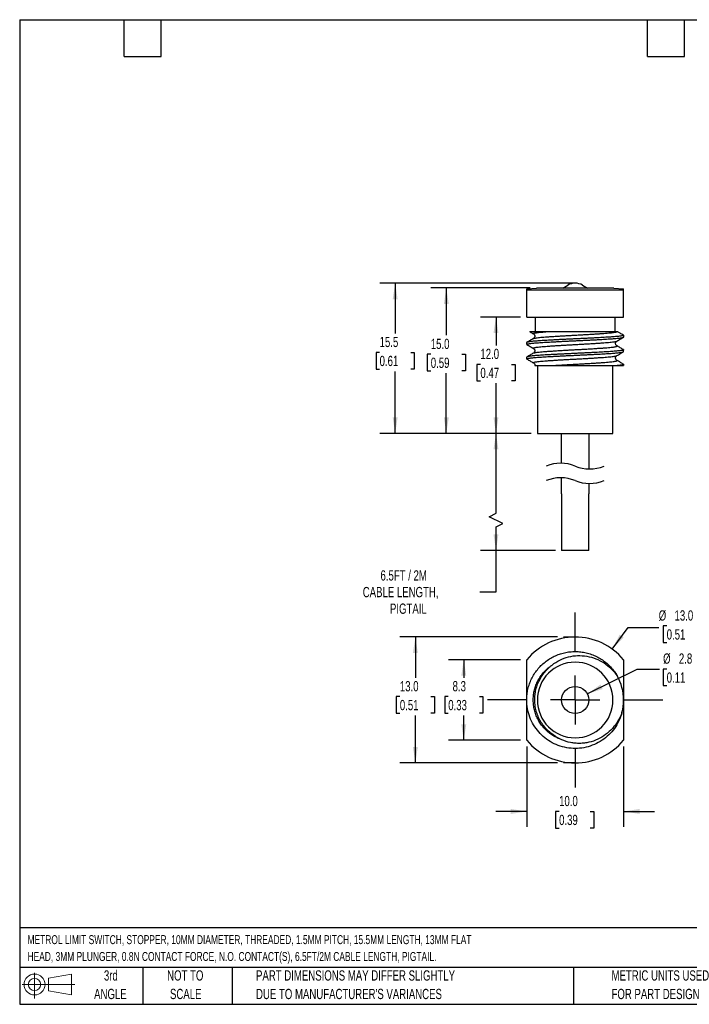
# Model space of a CAD drawing. Header units: millimetres. Extents: x 3 to 137, y 3 to 105.
# Tile 1 of 2: x 3 to 72, y 3 to 105. Entities that reach past the tile are written whole.
import ezdxf

# ---------------------------------------------------------------- set-up
doc = ezdxf.new("R2010")
doc.units = ezdxf.units.MM
doc.header["$LTSCALE"] = 0.5
doc.linetypes.add('CENTERX2', pattern=[20.32, 12.7, -2.54, 2.54, -2.54])
doc.layers.add('CENTER', color=40, linetype='CENTERX2')
doc.layers.add('DIMENSIONS', color=140, linetype='Continuous', lineweight=25)
doc.layers.add('TEXT', color=140, linetype='Continuous', lineweight=25)
doc.styles.add('SLDTEXTSTYLE0', font='TXT', dxfattribs={"width": 0.7})
doc.dimstyles.new('SLDDIMSTYLE0', dxfattribs={"dimtxt": 1.079004, "dimasz": 1.651, "dimexe": 0, "dimexo": 0.0625, "dimgap": 0.269751, "dimtad": 0, "dimtih": 1, "dimtoh": 1, "dimrnd": 1e-09, "dimzin": 12, "dimdsep": 46, "dimtxsty": 'SLDTEXTSTYLE0', "dimsah": 1, "dimcen": 0.09, "dimadec": 0, "dimazin": 3, "dimtfac": 1, "dimtofl": 0, "dimtmove": 0, "dimatfit": 3, "dimfxl": 0, "dimfrac": 2, "dimtolj": 1, "dimtzin": 12, "dimarcsym": 0})
doc.dimstyles.new('SLDDIMSTYLE1', dxfattribs={"dimtxt": 1.079004, "dimasz": 1.651, "dimexe": 0, "dimexo": 0.0625, "dimgap": 0.269751, "dimtad": 0, "dimtih": 1, "dimtoh": 1, "dimrnd": 1e-09, "dimzin": 4, "dimdsep": 46, "dimtxsty": 'SLDTEXTSTYLE0', "dimsah": 1, "dimcen": 0.09, "dimadec": 0, "dimazin": 1, "dimtfac": 1, "dimtofl": 0, "dimtmove": 0, "dimatfit": 3, "dimfxl": 0, "dimfrac": 2, "dimtolj": 1, "dimtzin": 12, "dimarcsym": 0})
doc.dimstyles.new('SLDDIMSTYLE2', dxfattribs={"dimtxt": 1.079004, "dimasz": 1.651, "dimexe": 0, "dimexo": 0.0625, "dimgap": 0.269751, "dimtad": 0, "dimtih": 1, "dimtoh": 1, "dimrnd": 1e-09, "dimzin": 4, "dimdsep": 46, "dimtxsty": 'SLDTEXTSTYLE0', "dimsah": 1, "dimcen": 0.09, "dimadec": 0, "dimazin": 1, "dimtfac": 1, "dimtmove": 0, "dimatfit": 0, "dimfxl": 0, "dimfrac": 2, "dimtolj": 1, "dimtzin": 12, "dimarcsym": 0})
doc.dimstyles.new('SLDDIMSTYLE3', dxfattribs={"dimtxt": 1.079004, "dimasz": 1.651, "dimexe": 0, "dimexo": 0.0625, "dimgap": 0.269751, "dimtad": 0, "dimtih": 1, "dimtoh": 1, "dimrnd": 1e-09, "dimzin": 12, "dimdsep": 46, "dimtxsty": 'SLDTEXTSTYLE0', "dimsah": 1, "dimcen": 0, "dimadec": 0, "dimazin": 3, "dimtfac": 1, "dimtofl": 0, "dimtmove": 0, "dimatfit": 3, "dimfxl": 0, "dimfrac": 2, "dimtolj": 1, "dimtzin": 12, "dimarcsym": 0})
doc.dimstyles.new('SLDDIMSTYLE4', dxfattribs={"dimtxt": 1.079004, "dimasz": 1.651, "dimexe": 0, "dimexo": 0.0625, "dimgap": 0.269751, "dimtad": 0, "dimtih": 1, "dimtoh": 1, "dimrnd": 1e-09, "dimzin": 4, "dimdsep": 46, "dimtxsty": 'SLDTEXTSTYLE0', "dimsah": 1, "dimcen": 0, "dimadec": 0, "dimazin": 1, "dimtfac": 1, "dimtofl": 0, "dimtmove": 0, "dimatfit": 3, "dimfxl": 0, "dimfrac": 2, "dimtolj": 1, "dimtzin": 12, "dimarcsym": 0})

# ---------------------------------------------------------------- blocks, each defined once
blk = doc.blocks.new('Block11')
at = {"color": 7, "linetype": 'Continuous', "lineweight": 18}
for p, q in [((1.29, 2.66), (1.29, 0)), ((2.74, 2.08), (5.09, 2.52)), ((2.74, 0.8), (2.74, 2.08)), ((5.09, 2.52), (5.09, 0.37)), ((0, 1.44), (5.44, 1.44)), ((2.74, 0.8), (5.09, 0.37))]:
    blk.add_line(p, q, dxfattribs=at)
for radius in [1.08, 0.643]:
    blk.add_circle((1.29, 1.44), radius, dxfattribs=at)
blk = doc.blocks.new('Block12')
at = {"color": 7, "linetype": 'Continuous'}
blk.add_blockref('Block11', (0, 0), dxfattribs=at)
blk = doc.blocks.new('SW_BROKEN_VIEW_0')
at = {"color": 0}
blk.add_line((0, 0), (-1.52, 0), dxfattribs=at)
blk = doc.blocks.new('_D')
at = {"layer": 'DIMENSIONS'}
for p, q in [((59.85, 77.59), (40.33, 77.59)), ((41.92, 77.59), (41.92, 72.4)), ((40.31, 70.44), (39.95, 70.44)), ((39.95, 70.44), (39.95, 68.73)), ((43.52, 70.44), (43.88, 70.44)), ((43.88, 70.44), (43.88, 68.73)), ((39.95, 68.73), (40.31, 68.73)), ((41.92, 62.09), (41.92, 68.49)), ((43.88, 68.73), (43.52, 68.73)), ((55.95, 62.09), (40.33, 62.09))]:
    blk.add_line(p, q, dxfattribs=at)
for points in [[(41.92, 77.59), (41.66, 75.93), (42.17, 75.93)], [(41.92, 62.09), (42.17, 63.74), (41.66, 63.74)]]:
    blk.add_solid(points, dxfattribs=at)
at = {"layer": 'DIMENSIONS', "char_height": 1.058, "attachment_point": 1, "style": 'SLDTEXTSTYLE0'}
for s, insert in [('15.5', (40.31, 72.05)), ('0.61', (40.31, 70.09))]:
    blk.add_mtext(s, dxfattribs=dict(at, insert=insert))
blk = doc.blocks.new('_D_1')
at = {"layer": 'DIMENSIONS'}
for p, q in [((55.95, 62.09), (50.73, 62.09)), ((52.32, 53.84), (52.32, 62.09)), ((51.61, 53.48), (52.32, 53.84)), ((53.02, 52.78), (51.61, 53.48)), ((52.32, 52.43), (53.02, 52.78)), ((52.32, 50.01), (52.32, 52.43)), ((58.45, 50.01), (50.73, 50.01)), ((52.32, 45.74), (52.32, 50.01)), ((50.66, 45.74), (52.32, 45.74))]:
    blk.add_line(p, q, dxfattribs=at)
for points in [[(52.32, 62.09), (52.06, 60.43), (52.57, 60.43)], [(52.32, 50.01), (52.57, 51.67), (52.06, 51.67)]]:
    blk.add_solid(points, dxfattribs=at)
at = {"layer": 'DIMENSIONS', "attachment_point": 1, "style": 'SLDTEXTSTYLE0'}
for s, insert, char_height in [('6.5FT / 2M', (40.4, 47.96), 1.058), ('CABLE LENGTH,', (38.57, 46.24), 1.0583), ('PIGTAIL', (41.38, 44.53), 1.058)]:
    blk.add_mtext(s, dxfattribs=dict(at, insert=insert, char_height=char_height))
blk = doc.blocks.new('_D_2')
at = {"layer": 'DIMENSIONS'}
for p, q in [((54.85, 74.09), (50.73, 74.09)), ((52.32, 74.09), (52.32, 71.17)), ((50.71, 69.21), (50.35, 69.21)), ((50.35, 69.21), (50.35, 67.5)), ((53.92, 69.21), (54.28, 69.21)), ((54.28, 69.21), (54.28, 67.5)), ((50.35, 67.5), (50.71, 67.5)), ((52.32, 62.09), (52.32, 67.26)), ((54.28, 67.5), (53.92, 67.5)), ((55.95, 62.09), (50.73, 62.09))]:
    blk.add_line(p, q, dxfattribs=at)
for points in [[(52.32, 74.09), (52.06, 72.43), (52.57, 72.43)], [(52.32, 62.09), (52.57, 63.74), (52.06, 63.74)]]:
    blk.add_solid(points, dxfattribs=at)
at = {"layer": 'DIMENSIONS', "char_height": 1.058, "attachment_point": 1, "style": 'SLDTEXTSTYLE0'}
for s, insert in [('12.0', (50.71, 70.82)), ('0.47', (50.71, 68.86))]:
    blk.add_mtext(s, dxfattribs=dict(at, insert=insert))
blk = doc.blocks.new('_D_3')
at = {"layer": 'DIMENSIONS'}
for p, q in [((55.85, 77.09), (45.6, 77.09)), ((47.19, 77.09), (47.19, 72.21)), ((45.59, 70.25), (45.23, 70.25)), ((45.23, 70.25), (45.23, 68.53)), ((48.79, 70.25), (49.16, 70.25)), ((49.16, 70.25), (49.16, 68.53)), ((45.23, 68.53), (45.59, 68.53)), ((47.19, 62.09), (47.19, 68.29)), ((49.16, 68.53), (48.79, 68.53)), ((55.95, 62.09), (45.6, 62.09))]:
    blk.add_line(p, q, dxfattribs=at)
for points in [[(47.19, 77.09), (46.94, 75.43), (47.45, 75.43)], [(47.19, 62.09), (47.45, 63.74), (46.94, 63.74)]]:
    blk.add_solid(points, dxfattribs=at)
at = {"layer": 'DIMENSIONS', "char_height": 1.058, "attachment_point": 1, "style": 'SLDTEXTSTYLE0'}
for s, insert in [('15.0', (45.59, 71.85)), ('0.59', (45.59, 69.9))]:
    blk.add_mtext(s, dxfattribs=dict(at, insert=insert))
blk = doc.blocks.new('_D_4')
at = {"layer": 'DIMENSIONS'}
for p, q in [((58.65, 41.08), (42.41, 41.08)), ((44, 41.08), (44, 36.88)), ((42.4, 34.93), (42.03, 34.93)), ((42.03, 34.93), (42.03, 33.21)), ((45.6, 34.93), (45.97, 34.93)), ((45.97, 34.93), (45.97, 33.21)), ((42.03, 33.21), (42.4, 33.21)), ((44, 28.08), (44, 32.97)), ((45.97, 33.21), (45.6, 33.21)), ((58.65, 28.08), (42.41, 28.08))]:
    blk.add_line(p, q, dxfattribs=at)
for points in [[(44, 41.08), (43.75, 39.43), (44.25, 39.43)], [(44, 28.08), (44.25, 29.73), (43.75, 29.73)]]:
    blk.add_solid(points, dxfattribs=at)
at = {"layer": 'DIMENSIONS', "char_height": 1.058, "attachment_point": 1, "style": 'SLDTEXTSTYLE0'}
for s, insert in [('13.0', (42.4, 36.53)), ('0.51', (42.4, 34.58))]:
    blk.add_mtext(s, dxfattribs=dict(at, insert=insert))
blk = doc.blocks.new('_D_5')
at = {"layer": 'DIMENSIONS'}
for p, q in [((55.49, 29.79), (55.49, 21.49)), ((65.49, 29.79), (65.49, 21.49)), ((55.49, 23.08), (52.31, 23.08)), ((58.83, 23.08), (58.47, 23.08)), ((58.47, 23.08), (58.47, 21.36)), ((62.04, 23.08), (62.4, 23.08)), ((62.4, 23.08), (62.4, 21.36)), ((65.49, 23.08), (68.66, 23.08)), ((58.47, 21.36), (58.83, 21.36)), ((62.4, 21.36), (62.04, 21.36))]:
    blk.add_line(p, q, dxfattribs=at)
for points in [[(55.49, 23.08), (53.84, 23.33), (53.84, 22.82)], [(65.49, 23.08), (67.14, 22.82), (67.14, 23.33)]]:
    blk.add_solid(points, dxfattribs=at)
at = {"layer": 'DIMENSIONS', "char_height": 1.058, "attachment_point": 1, "style": 'SLDTEXTSTYLE0'}
for s, insert in [('10.0', (58.83, 24.68)), ('0.39', (58.83, 22.73))]:
    blk.add_mtext(s, dxfattribs=dict(at, insert=insert))
blk = doc.blocks.new('_D_6')
at = {"layer": 'DIMENSIONS'}
for p, q in [((54.85, 38.73), (47.41, 38.73)), ((48.99, 38.73), (48.99, 36.88)), ((47.39, 34.93), (47.03, 34.93)), ((47.03, 34.93), (47.03, 33.21)), ((50.6, 34.93), (50.96, 34.93)), ((50.96, 34.93), (50.96, 33.21)), ((47.03, 33.21), (47.39, 33.21)), ((48.99, 30.42), (48.99, 32.97)), ((50.96, 33.21), (50.6, 33.21)), ((54.85, 30.42), (47.41, 30.42))]:
    blk.add_line(p, q, dxfattribs=at)
for points in [[(48.99, 38.73), (48.74, 37.08), (49.25, 37.08)], [(48.99, 30.42), (49.25, 32.07), (48.74, 32.07)]]:
    blk.add_solid(points, dxfattribs=at)
at = {"layer": 'DIMENSIONS', "char_height": 1.058, "attachment_point": 1, "style": 'SLDTEXTSTYLE0'}
for s, insert in [('8.3', (47.84, 36.53)), ('0.33', (47.39, 34.58))]:
    blk.add_mtext(s, dxfattribs=dict(at, insert=insert))
blk = doc.blocks.new('_D_7')
at = {"layer": 'DIMENSIONS'}
for p, q in [((61.74, 35.2), (66.9, 37.77)), ((66.9, 37.77), (69.2, 37.77)), ((69.93, 37.77), (69.56, 37.77)), ((69.56, 37.77), (69.56, 36.06)), ((73.13, 37.77), (73.5, 37.77)), ((73.5, 37.77), (73.5, 36.06)), ((69.56, 36.06), (69.93, 36.06)), ((73.5, 36.06), (73.13, 36.06))]:
    blk.add_line(p, q, dxfattribs=at)
blk.add_solid([(61.74, 35.2), (63.33, 35.71), (63.1, 36.17)], dxfattribs=at)
at = {"layer": 'DIMENSIONS', "char_height": 1.058, "attachment_point": 1, "style": 'SLDTEXTSTYLE0'}
for s, insert in [('%%c', (69.56, 39.38)), ('2.8', (71.19, 39.38)), ('0.11', (69.93, 37.42))]:
    blk.add_mtext(s, dxfattribs=dict(at, insert=insert))
blk = doc.blocks.new('_D_8')
at = {"layer": 'DIMENSIONS'}
for p, q in [((64.31, 39.83), (65.94, 42.07)), ((65.94, 42.07), (69.11, 42.07)), ((69.93, 42.22), (69.56, 42.22)), ((69.56, 42.22), (69.56, 40.5)), ((73.13, 42.22), (73.5, 42.22)), ((73.5, 42.22), (73.5, 40.5)), ((69.56, 40.5), (69.93, 40.5)), ((73.5, 40.5), (73.13, 40.5))]:
    blk.add_line(p, q, dxfattribs=at)
blk.add_solid([(64.31, 39.83), (65.49, 41.02), (65.08, 41.32)], dxfattribs=at)
at = {"layer": 'DIMENSIONS', "char_height": 1.058, "attachment_point": 1, "style": 'SLDTEXTSTYLE0'}
for s, insert in [('%%c', (69.11, 43.83)), ('13.0', (70.74, 43.83)), ('0.51', (69.93, 41.87))]:
    blk.add_mtext(s, dxfattribs=dict(at, insert=insert))
blk = doc.blocks.new('SW_CENTERMARKSYMBOL_0')
at = {"layer": 'CENTER', "color": 0}
for p, q in [((0, 5.08), (0, 9.04)), ((0, 0), (0, 2.54)), ((-5.08, 0), (-9.04, 0)), ((0, 0), (-2.54, 0)), ((0, 0), (0, -2.54)), ((0, 0), (2.54, 0)), ((5.08, 0), (9.04, 0)), ((0, -5.08), (0, -9.04))]:
    blk.add_line(p, q, dxfattribs=at)

msp = doc.modelspace()

# ---------------------------------------------------------------- linework, layer by layer
for p, q in [((59.219, 77.085), (59.737, 77.384)), ((61.237, 77.384), (61.755, 77.085)), ((55.487, 76.998), (56.487, 77.085)), ((55.487, 76.867), (55.487, 76.998)), ((55.487, 74.085), (55.487, 76.867)), ((65.487, 76.867), (55.487, 76.867)), ((64.487, 77.085), (56.487, 77.085)), ((64.487, 77.085), (65.487, 76.998)), ((65.487, 76.867), (65.487, 76.998)), ((65.487, 74.085), (65.487, 76.867)), ((55.487, 74.085), (65.487, 74.085)), ((56.387, 72.585), (56.387, 74.085)), ((64.587, 74.085), (64.587, 72.585)), ((55.799, 72.585), (57.639, 72.585)), ((57.639, 72.585), (64.8, 72.585)), ((64.8, 72.585), (64.855, 72.585)), ((65.465, 72.229), (65.487, 72.21)), ((65.487, 72.21), (65.487, 72.023)), ((55.487, 71.273), (55.487, 71.46)), ((55.507, 71.255), (55.487, 71.273)), ((65.467, 70.729), (65.487, 70.71)), ((65.487, 70.523), (65.487, 70.71)), ((55.487, 69.773), (55.487, 69.96)), ((55.505, 69.755), (55.487, 69.773)), ((65.466, 69.229), (65.487, 69.21)), ((65.487, 69.21), (65.487, 69.085)), ((56.587, 69.085), (56.587, 62.085)), ((58.099, 69.085), (64.825, 69.085)), ((64.387, 62.085), (64.387, 69.085)), ((64.825, 69.085), (65.487, 69.085)), ((56.587, 62.085), (64.387, 62.085)), ((59.087, 59.012), (59.087, 62.085)), ((61.887, 62.085), (61.887, 58.417)), ((59.087, 55.857), (59.087, 57.512)), ((61.887, 56.917), (61.887, 55.857)), ((59.087, 55.847), (59.087, 50.015)), ((61.887, 50.015), (61.887, 55.847)), ((61.887, 50.015), (59.087, 50.015)), ((55.487, 30.423), (55.487, 38.729)), ((65.487, 38.729), (65.487, 30.423)), ((56.958, 31.034), (56.949, 31.045))]:
    msp.add_line(p, q)
msp.add_circle((60.487, 34.576), 1.4)
for centre, radius, start, end in [((60.487, 76.085), 1.5, 90.00013, 119.99997), ((60.487, 76.085), 1.5, 60.00003, 89.99987), ((60.487, 34.576), 6.5, 39.71514, 140.28486), ((60.487, 34.576), 3.9, 0, 180), ((60.487, 34.576), 5, 0, 29.82868), ((60.487, 34.576), 3.9, 180, 0), ((60.487, 34.576), 5, 344.92172, 0), ((60.487, 34.576), 6.5, 219.71514, 320.28486)]:
    msp.add_arc(centre, radius, start, end)
for points, knots in [([(65.487, 72.21), (65.482, 72.203), (65.465, 72.182), (65.405, 72.169), (65.319, 72.147), (65.195, 72.128), (65.04, 72.108), (64.853, 72.088), (64.632, 72.067), (64.383, 72.047), (64.108, 72.028), (63.807, 72.009), (63.479, 71.989), (63.13, 71.969), (62.766, 71.949), (62.385, 71.928), (61.988, 71.907), (61.579, 71.887), (61.167, 71.867), (60.75, 71.847), (60.326, 71.828), (59.905, 71.808), (59.491, 71.788), (59.084, 71.768), (58.684, 71.748), (58.296, 71.727), (57.927, 71.706), (57.577, 71.686), (57.245, 71.666), (56.935, 71.647), (56.653, 71.628), (56.399, 71.608), (56.172, 71.588), (55.975, 71.568), (55.812, 71.547), (55.682, 71.528), (55.587, 71.506), (55.519, 71.493), (55.495, 71.469), (55.487, 71.46)], [0, 0, 0, 0, 0.0025686, 0.0080759, 0.0171581, 0.0297013, 0.0451567, 0.063725, 0.0859655, 0.1112162, 0.1384837, 0.1682406, 0.2012566, 0.2364534, 0.2725031, 0.3101206, 0.3501995, 0.3913718, 0.4321535, 0.4734033, 0.5160422, 0.558564, 0.599469, 0.6396886, 0.6800657, 0.7191292, 0.7555593, 0.7902281, 0.8238065, 0.8550215, 0.8828639, 0.9080738, 0.931078, 0.9509503, 0.9671182, 0.9800964, 0.9900369, 0.996511, 1, 1, 1, 1]), ([(55.798, 72.584), (55.813, 72.575), (55.941, 72.501), (56.069, 72.427), (56.182, 72.361)], [0, 0, 0, 0, 0.115509, 1, 1, 1, 1]), ([(56.188, 72.361), (56.182, 72.363), (56.167, 72.367), (56.165, 72.412), (56.246, 72.423), (56.344, 72.456), (56.515, 72.48), (56.73, 72.508), (56.997, 72.535), (57.304, 72.561), (57.523, 72.577), (57.639, 72.585)], [0, 0, 0, 0, 0.0114332, 0.0283209, 0.0667247, 0.1403325, 0.2500326, 0.3943227, 0.5701182, 0.7731123, 1, 1, 1, 1]), ([(56.182, 72.361), (56.213, 72.337), (56.263, 72.298), (56.303, 72.215), (56.32, 72.137), (56.314, 72.054), (56.286, 71.976), (56.241, 71.913), (56.201, 71.885), (56.182, 71.872)], [0, 0, 0, 0, 0.1993607, 0.3249735, 0.4632341, 0.6077347, 0.7503477, 0.8831529, 1, 1, 1, 1]), ([(56.183, 71.872), (56.183, 71.873), (56.198, 71.894), (56.281, 71.899), (56.404, 71.936), (56.594, 71.958), (56.829, 71.987), (57.112, 72.014), (57.436, 72.039), (57.799, 72.065), (58.2, 72.092), (58.635, 72.12), (59.095, 72.148), (59.573, 72.176), (60.058, 72.203), (60.545, 72.229), (61.031, 72.255), (61.515, 72.282), (61.989, 72.31), (62.445, 72.338), (62.872, 72.366), (63.264, 72.393), (63.618, 72.418), (63.932, 72.444), (64.205, 72.472), (64.43, 72.498), (64.603, 72.527), (64.724, 72.549), (64.78, 72.576), (64.8, 72.585)], [0, 0, 0, 0, 0.000043, 0.0092185, 0.0247441, 0.0465748, 0.0743276, 0.1073662, 0.1448641, 0.1868063, 0.2334743, 0.2841146, 0.3377834, 0.3934045, 0.4498399, 0.5059833, 0.5622806, 0.6186266, 0.6738875, 0.7269332, 0.7767126, 0.8223226, 0.8631167, 0.8996419, 0.9314986, 0.9578993, 0.9782622, 0.9922737, 1, 1, 1, 1]), ([(65.471, 72.229), (65.357, 72.295), (65.152, 72.413), (64.947, 72.532), (64.855, 72.586)], [0, 0, 0, 0, 0.5516086, 1, 1, 1, 1]), ([(55.487, 71.273), (55.492, 71.28), (55.509, 71.302), (55.569, 71.314), (55.655, 71.337), (55.779, 71.355), (55.934, 71.376), (56.121, 71.396), (56.341, 71.416), (56.591, 71.436), (56.866, 71.455), (57.167, 71.474), (57.495, 71.494), (57.844, 71.515), (58.208, 71.535), (58.589, 71.555), (58.986, 71.576), (59.395, 71.597), (59.807, 71.617), (60.224, 71.636), (60.647, 71.656), (61.069, 71.675), (61.483, 71.695), (61.89, 71.715), (62.29, 71.736), (62.678, 71.757), (63.047, 71.777), (63.397, 71.797), (63.729, 71.817), (64.039, 71.837), (64.321, 71.856), (64.575, 71.875), (64.802, 71.896), (64.999, 71.916), (65.162, 71.937), (65.292, 71.955), (65.387, 71.977), (65.455, 71.99), (65.479, 72.015), (65.487, 72.023)], [0, 0, 0, 0, 0.00256858, 0.00807588, 0.01715806, 0.02970132, 0.04515666, 0.06372493, 0.08596543, 0.11121613, 0.13848363, 0.16824055, 0.20125657, 0.23645341, 0.27250309, 0.31012059, 0.35019952, 0.39137173, 0.43215349, 0.4734033, 0.51604216, 0.55856399, 0.59946901, 0.63968855, 0.6800657, 0.71912913, 0.7555593, 0.79022805, 0.82380651, 0.85502149, 0.8828639, 0.90807378, 0.93107796, 0.95095028, 0.96711815, 0.98009636, 0.99003688, 0.99651097, 1, 1, 1, 1]), ([(56.182, 71.872), (56.069, 71.807), (55.843, 71.676), (55.616, 71.544), (55.503, 71.479)], [0, 0, 0, 0, 0.4999007, 1, 1, 1, 1]), ([(55.503, 71.255), (55.616, 71.189), (55.842, 71.058), (56.069, 70.927), (56.182, 70.861)], [0, 0, 0, 0, 0.50009759, 1, 1, 1, 1]), ([(56.185, 70.861), (56.182, 70.862), (56.17, 70.866), (56.156, 70.904), (56.235, 70.922), (56.324, 70.951), (56.488, 70.976), (56.695, 71.004), (56.955, 71.031), (57.256, 71.058), (57.599, 71.083), (57.98, 71.109), (58.398, 71.137), (58.846, 71.165), (59.316, 71.193), (59.798, 71.221), (60.285, 71.247), (60.772, 71.273), (61.258, 71.299), (61.739, 71.327), (62.206, 71.355), (62.65, 71.383), (63.062, 71.411), (63.436, 71.437), (63.772, 71.462), (64.067, 71.489), (64.317, 71.517), (64.52, 71.541), (64.664, 71.574), (64.754, 71.586), (64.783, 71.608), (64.786, 71.611)], [0, 0, 0, 0, 0.0009735, 0.0041937, 0.0101009, 0.0221081, 0.0404749, 0.0649856, 0.0951346, 0.1301919, 0.1694483, 0.2134697, 0.2618801, 0.3138339, 0.3683207, 0.4242292, 0.4804217, 0.5362312, 0.5924545, 0.6482021, 0.7023355, 0.7537554, 0.8014751, 0.8446825, 0.8832114, 0.9174949, 0.946733, 0.9702297, 0.9875234, 0.998457, 1, 1, 1, 1]), ([(56.184, 70.372), (56.205, 70.381), (56.265, 70.407), (56.391, 70.428), (56.57, 70.457), (56.802, 70.484), (57.08, 70.511), (57.399, 70.537), (57.758, 70.562), (58.155, 70.589), (58.587, 70.617), (59.045, 70.645), (59.522, 70.673), (60.006, 70.7), (60.493, 70.726), (60.979, 70.752), (61.464, 70.779), (61.94, 70.807), (62.397, 70.835), (62.828, 70.863), (63.224, 70.89), (63.583, 70.916), (63.901, 70.942), (64.178, 70.968), (64.408, 70.997), (64.588, 71.02), (64.711, 71.055), (64.787, 71.063), (64.817, 71.111), (64.795, 71.119), (64.785, 71.122)], [0, 0, 0, 0, 0.0077207, 0.022481, 0.0435338, 0.0705288, 0.1028571, 0.1397141, 0.180897, 0.2268325, 0.2768074, 0.329901, 0.385054, 0.4411379, 0.4970303, 0.5529396, 0.6090146, 0.6641318, 0.7171634, 0.7670527, 0.8128831, 0.8539519, 0.8907122, 0.922923, 0.9497836, 0.9706905, 0.9853003, 0.9936263, 0.9968654, 1, 1, 1, 1]), ([(64.791, 71.123), (64.765, 71.142), (64.712, 71.182), (64.667, 71.272), (64.655, 71.349), (64.659, 71.414), (64.675, 71.477), (64.715, 71.554), (64.765, 71.591), (64.792, 71.611)], [0, 0, 0, 0, 0.1662129, 0.3409952, 0.4998546, 0.5640762, 0.6784727, 0.8322229, 1, 1, 1, 1]), ([(64.792, 71.611), (64.905, 71.677), (65.131, 71.808), (65.358, 71.939), (65.471, 72.005)], [0, 0, 0, 0, 0.4999025, 1, 1, 1, 1]), ([(65.471, 70.729), (65.358, 70.794), (65.131, 70.926), (64.905, 71.057), (64.792, 71.122)], [0, 0, 0, 0, 0.5000981, 1, 1, 1, 1]), ([(65.487, 70.71), (65.482, 70.703), (65.465, 70.682), (65.405, 70.669), (65.319, 70.647), (65.195, 70.628), (65.04, 70.608), (64.853, 70.588), (64.632, 70.567), (64.383, 70.547), (64.108, 70.528), (63.807, 70.509), (63.479, 70.489), (63.13, 70.469), (62.766, 70.449), (62.385, 70.428), (61.988, 70.407), (61.579, 70.387), (61.167, 70.367), (60.75, 70.347), (60.326, 70.328), (59.905, 70.308), (59.491, 70.288), (59.084, 70.268), (58.684, 70.248), (58.296, 70.227), (57.927, 70.206), (57.577, 70.186), (57.245, 70.166), (56.935, 70.147), (56.653, 70.128), (56.399, 70.108), (56.172, 70.088), (55.975, 70.068), (55.812, 70.047), (55.682, 70.028), (55.587, 70.006), (55.519, 69.993), (55.495, 69.969), (55.487, 69.96)], [0, 0, 0, 0, 0.0025686, 0.0080759, 0.0171581, 0.0297013, 0.0451567, 0.0637249, 0.0859654, 0.1112161, 0.1384836, 0.1682405, 0.2012566, 0.2364534, 0.2725031, 0.3101206, 0.3501995, 0.3913717, 0.4321535, 0.4734033, 0.5160422, 0.558564, 0.599469, 0.6396886, 0.6800657, 0.7191291, 0.7555593, 0.7902281, 0.8238065, 0.8550215, 0.8828639, 0.9080738, 0.931078, 0.9509503, 0.9671182, 0.9800964, 0.9900369, 0.996511, 1, 1, 1, 1]), ([(55.487, 69.773), (55.492, 69.78), (55.509, 69.802), (55.569, 69.814), (55.655, 69.837), (55.779, 69.855), (55.934, 69.876), (56.121, 69.896), (56.341, 69.916), (56.591, 69.936), (56.866, 69.955), (57.167, 69.974), (57.495, 69.994), (57.844, 70.015), (58.208, 70.035), (58.589, 70.055), (58.986, 70.076), (59.395, 70.097), (59.807, 70.117), (60.224, 70.136), (60.647, 70.156), (61.069, 70.175), (61.483, 70.195), (61.89, 70.215), (62.29, 70.236), (62.678, 70.257), (63.047, 70.277), (63.397, 70.297), (63.729, 70.317), (64.039, 70.337), (64.321, 70.356), (64.575, 70.375), (64.802, 70.396), (64.999, 70.416), (65.162, 70.437), (65.292, 70.455), (65.387, 70.477), (65.455, 70.49), (65.479, 70.515), (65.487, 70.523)], [0, 0, 0, 0, 0.0025686, 0.0080759, 0.0171581, 0.0297013, 0.0451567, 0.063725, 0.0859655, 0.1112162, 0.1384837, 0.1682406, 0.2012566, 0.2364534, 0.2725031, 0.3101206, 0.3501995, 0.3913718, 0.4321535, 0.4734033, 0.5160422, 0.558564, 0.599469, 0.6396886, 0.6800657, 0.7191292, 0.7555593, 0.7902281, 0.8238065, 0.8550215, 0.8828639, 0.9080738, 0.931078, 0.9509503, 0.9671182, 0.9800964, 0.9900369, 0.996511, 1, 1, 1, 1]), ([(56.182, 70.372), (56.069, 70.307), (55.843, 70.175), (55.616, 70.044), (55.503, 69.979)], [0, 0, 0, 0, 0.4999019, 1, 1, 1, 1]), ([(56.183, 69.361), (56.173, 69.37), (56.151, 69.391), (56.224, 69.425), (56.305, 69.444), (56.461, 69.473), (56.66, 69.5), (56.913, 69.527), (57.209, 69.554), (57.545, 69.579), (57.921, 69.605), (58.333, 69.633), (58.778, 69.661), (59.245, 69.689), (59.726, 69.717), (60.212, 69.743), (60.7, 69.769), (61.186, 69.795), (61.668, 69.823), (62.138, 69.851), (62.586, 69.879), (63.003, 69.907), (63.383, 69.933), (63.725, 69.958), (64.026, 69.985), (64.283, 70.012), (64.493, 70.038), (64.647, 70.069), (64.743, 70.084), (64.778, 70.107), (64.785, 70.111)], [0, 0, 0, 0, 0.0036455, 0.0087474, 0.0198195, 0.0372541, 0.0608866, 0.0902496, 0.1246424, 0.163273, 0.206597, 0.2544194, 0.3059236, 0.3601193, 0.4159056, 0.4721434, 0.527967, 0.5841818, 0.6400883, 0.6945483, 0.7464517, 0.7947904, 0.8387229, 0.8778975, 0.9128688, 0.9429127, 0.9673034, 0.9855404, 0.9974152, 1, 1, 1, 1]), ([(56.182, 70.861), (56.201, 70.848), (56.238, 70.822), (56.278, 70.768), (56.303, 70.713), (56.314, 70.663), (56.319, 70.61), (56.311, 70.538), (56.279, 70.465), (56.232, 70.406), (56.199, 70.384), (56.182, 70.373)], [0, 0, 0, 0, 0.11640454, 0.23310039, 0.3387976, 0.42594441, 0.49570373, 0.61500161, 0.79494532, 0.89792886, 1, 1, 1, 1]), ([(64.792, 69.622), (64.775, 69.634), (64.741, 69.658), (64.704, 69.704), (64.681, 69.748), (64.67, 69.78), (64.664, 69.803), (64.66, 69.821), (64.657, 69.844), (64.656, 69.873), (64.656, 69.902), (64.66, 69.932), (64.672, 69.979), (64.708, 70.05), (64.762, 70.089), (64.792, 70.111)], [0, 0, 0, 0, 0.1070384, 0.2096006, 0.2968212, 0.361952, 0.385999, 0.4161954, 0.4563965, 0.5065155, 0.5657781, 0.6057322, 0.6612733, 0.8126521, 1, 1, 1, 1]), ([(64.791, 70.111), (64.905, 70.177), (65.131, 70.308), (65.357, 70.439), (65.471, 70.505)], [0, 0, 0, 0, 0.4998996, 1, 1, 1, 1]), ([(55.503, 69.755), (55.617, 69.689), (55.843, 69.558), (56.069, 69.427), (56.183, 69.361)], [0, 0, 0, 0, 0.5001014, 1, 1, 1, 1]), ([(56.182, 69.361), (56.198, 69.351), (56.229, 69.332), (56.262, 69.301), (56.283, 69.275), (56.296, 69.257), (56.306, 69.239), (56.314, 69.222), (56.319, 69.206), (56.325, 69.185), (56.325, 69.158), (56.322, 69.123), (56.318, 69.099), (56.316, 69.085)], [0, 0, 0, 0, 0.1709273, 0.3287471, 0.4011071, 0.4684213, 0.5303791, 0.5867824, 0.6375363, 0.6826125, 0.7837761, 0.8764995, 1, 1, 1, 1]), ([(58.099, 69.085), (58.243, 69.095), (58.54, 69.114), (58.996, 69.142), (59.47, 69.17), (59.954, 69.198), (60.441, 69.224), (60.928, 69.249), (61.412, 69.276), (61.89, 69.304), (62.35, 69.332), (62.784, 69.36), (63.184, 69.387), (63.546, 69.413), (63.869, 69.439), (64.15, 69.465), (64.386, 69.494), (64.571, 69.517), (64.702, 69.552), (64.778, 69.561), (64.82, 69.608), (64.797, 69.618), (64.785, 69.623)], [0, 0, 0, 0, 0.0637136, 0.1315703, 0.202224, 0.2742295, 0.3461392, 0.417888, 0.4899849, 0.5610068, 0.6295005, 0.6940941, 0.7535867, 0.8070236, 0.8548116, 0.896875, 0.9321626, 0.9598683, 0.9795112, 0.9910471, 0.9956402, 1, 1, 1, 1]), ([(65.471, 69.229), (65.357, 69.295), (65.131, 69.426), (64.905, 69.557), (64.792, 69.622)], [0, 0, 0, 0, 0.50010032, 1, 1, 1, 1]), ([(65.487, 69.21), (65.482, 69.203), (65.465, 69.182), (65.405, 69.169), (65.319, 69.147), (65.189, 69.127), (65.022, 69.105), (64.895, 69.092), (64.825, 69.085)], [0, 0, 0, 0, 0.0379008, 0.1191631, 0.2531739, 0.4382543, 0.6902538, 1, 1, 1, 1]), ([(56.324, 69.085), (56.32, 69.085), (56.304, 69.085), (56.386, 69.085), (56.437, 69.085), (56.594, 69.085), (56.776, 69.085), (57.019, 69.085), (57.321, 69.085), (57.687, 69.085), (57.957, 69.085), (58.099, 69.085)], [0, 0, 0, 0, 0.0047012, 0.0222467, 0.0700745, 0.1470891, 0.2538936, 0.3882715, 0.5475348, 0.7612811, 1, 1, 1, 1]), ([(55.487, 34.576), (55.493, 34.763), (55.506, 35.139), (55.604, 35.694), (55.759, 36.236), (55.976, 36.756), (56.25, 37.249), (56.576, 37.709), (56.953, 38.128), (57.375, 38.502), (57.835, 38.828), (58.33, 39.098), (58.851, 39.312), (59.394, 39.466), (59.95, 39.557), (60.513, 39.586), (61.076, 39.552), (61.631, 39.454), (62.172, 39.294), (62.692, 39.076), (63.183, 38.799), (63.64, 38.469), (64.059, 38.091), (64.427, 37.665), (64.674, 37.331), (64.781, 37.13), (64.799, 37.096)], [0, 0, 0, 0, 0.04303504, 0.08620734, 0.12924249, 0.17227725, 0.21544914, 0.25848384, 0.3015305, 0.34471449, 0.38776114, 0.43080205, 0.47398016, 0.51702107, 0.5600697, 0.60325568, 0.64630432, 0.68934527, 0.73252346, 0.77556446, 0.81861125, 0.8617953, 0.90484199, 0.9478832, 0.99106171, 1, 1, 1, 1]), ([(58.099, 38.18), (58.35, 38.383), (58.617, 38.555), (59.186, 38.839), (59.491, 38.952), (60.109, 39.106), (60.424, 39.148), (61.065, 39.168), (61.385, 39.145), (62.011, 39.036), (62.323, 38.949), (62.916, 38.714), (63.198, 38.569), (63.732, 38.22), (63.983, 38.016), (64.437, 37.571), (64.642, 37.328), (64.825, 37.063)], [0, 0, 0, 0, 0.125, 0.125, 0.25, 0.25, 0.375, 0.375, 0.5, 0.5, 0.625, 0.625, 0.75, 0.75, 0.875, 0.875, 1, 1, 1, 1]), ([(59.098, 30.482), (58.941, 30.541), (58.629, 30.659), (58.191, 30.902), (57.787, 31.187), (57.421, 31.514), (57.094, 31.881), (56.809, 32.285), (56.569, 32.724), (56.382, 33.189), (56.25, 33.671), (56.174, 34.159), (56.155, 34.649), (56.191, 35.139), (56.283, 35.627), (56.432, 36.104), (56.636, 36.562), (56.89, 36.991), (57.188, 37.385), (57.528, 37.738), (57.821, 37.994), (58.011, 38.115), (58.063, 38.148)], [0, 0, 0, 0, 0.05229631, 0.1044396, 0.15608374, 0.2069024, 0.25773271, 0.30938481, 0.361532, 0.41382801, 0.4659206, 0.5174657, 0.56816584, 0.61913311, 0.67087695, 0.72306708, 0.7753555, 0.82739029, 0.87882968, 0.92945154, 0.98054957, 1, 1, 1, 1]), ([(59.098, 30.482), (58.738, 30.644), (58.394, 30.843), (57.929, 31.197), (57.781, 31.324), (57.502, 31.597), (57.37, 31.744), (57.007, 32.209), (56.81, 32.545), (56.582, 33.086), (56.517, 33.274), (56.415, 33.652), (56.377, 33.843), (56.301, 34.423), (56.304, 34.823), (56.385, 35.402), (56.425, 35.593), (56.53, 35.971), (56.596, 36.158), (56.827, 36.699), (57.026, 37.034), (57.512, 37.657), (57.793, 37.932), (58.099, 38.18)], [0, 0, 0, 0, 0.125, 0.125, 0.1875, 0.1875, 0.25, 0.25, 0.375, 0.375, 0.4375, 0.4375, 0.5, 0.5, 0.625, 0.625, 0.6875, 0.6875, 0.75, 0.75, 0.875, 0.875, 1, 1, 1, 1]), ([(65.315, 33.275), (65.158, 32.691), (64.889, 32.131), (64.363, 31.403), (64.168, 31.18), (63.746, 30.773), (63.514, 30.585), (62.764, 30.084), (62.193, 29.837), (61.311, 29.635), (61.014, 29.595), (60.425, 29.568), (60.132, 29.58), (59.245, 29.696), (58.653, 29.885), (57.853, 30.315), (57.601, 30.482), (57.136, 30.854), (56.925, 31.055), (56.34, 31.721), (56.019, 32.25), (55.593, 33.387), (55.487, 33.992), (55.487, 34.576)], [0, 0, 0, 0, 0.125, 0.125, 0.1875, 0.1875, 0.25, 0.25, 0.375, 0.375, 0.4375, 0.4375, 0.5, 0.5, 0.625, 0.625, 0.6875, 0.6875, 0.75, 0.75, 0.875, 0.875, 1, 1, 1, 1]), ([(65.315, 33.275), (65.205, 32.973), (65.069, 32.686), (64.824, 32.279), (64.736, 32.147), (64.546, 31.89), (64.443, 31.765), (64.122, 31.41), (63.889, 31.196), (63.378, 30.818), (63.099, 30.652), (62.522, 30.387), (62.222, 30.285), (61.754, 30.179), (61.594, 30.152), (61.278, 30.114), (61.12, 30.103), (60.802, 30.098), (60.644, 30.104), (60.326, 30.132), (60.166, 30.155), (59.695, 30.251), (59.391, 30.349), (59.098, 30.482)], [0, 0, 0, 0, 0.125, 0.125, 0.1875, 0.1875, 0.25, 0.25, 0.375, 0.375, 0.5, 0.5, 0.625, 0.625, 0.6875, 0.6875, 0.75, 0.75, 0.8125, 0.8125, 0.875, 0.875, 1, 1, 1, 1])]:
    msp.add_open_spline(points, degree=3, knots=knots)
at = {"layer": 'DIMENSIONS'}
for p, q in [((60.487, 41.076), (59.287, 41.076)), ((60.487, 28.076), (59.287, 28.076))]:
    msp.add_line(p, q, dxfattribs=at)
at = {"layer": 'DIMENSIONS', "color": 140}
for centre, start, end in [((58.993, 55.129), 67.38014, 112.61986), ((61.981, 62.299), 247.38014, 292.61986), ((58.993, 53.629), 67.38014, 112.61986), ((61.981, 60.799), 247.38014, 292.61986)]:
    msp.add_arc(centre, 3.884, start, end, dxfattribs=at)
at = {"layer": 'TEXT'}
for p, q in [((3.175, 104.775), (136.525, 104.775)), ((3.175, 104.775), (3.175, 3.175)), ((13.97, 100.965), (13.97, 104.775)), ((17.78, 100.965), (17.78, 104.775)), ((67.945, 100.965), (67.945, 104.775)), ((71.755, 100.965), (71.755, 104.775)), ((13.97, 100.965), (17.78, 100.965)), ((67.945, 100.965), (71.755, 100.965)), ((136.525, 11.063), (3.175, 11.063)), ((136.525, 6.985), (3.175, 6.985)), ((15.875, 6.985), (15.875, 3.175)), ((25.106, 6.985), (25.106, 3.175)), ((60.323, 6.985), (60.323, 3.175)), ((3.175, 3.175), (136.525, 3.175))]:
    msp.add_line(p, q, dxfattribs=at)

# ---------------------------------------------------------------- block references
at = {"color": 7, "linetype": 'Continuous'}
msp.add_blockref('SW_BROKEN_VIEW_0', (60.487, 77.585), dxfattribs=at)
at = {"layer": 'CENTER'}
msp.add_blockref('SW_CENTERMARKSYMBOL_0', (60.487, 34.576), dxfattribs=at)
at = {"layer": 'TEXT'}
msp.add_blockref('Block12', (3.419, 3.777), dxfattribs=at)

# ---------------------------------------------------------------- texts
at = {"layer": 'TEXT', "style": 'SLDTEXTSTYLE0'}
for s, insert, char_height, attachment_point in [('METROL LIMIT SWITCH, STOPPER, 10MM DIAMETER, THREADED, 1.5MM PITCH, 15.5MM LENGTH, 13MM FLAT', (3.983, 10.31), 0.92604, 1), ('HEAD, 3MM PLUNGER, 0.8N CONTACT FORCE, N.O. CONTACT(S), 6.5FT/2M CABLE LENGTH, PIGTAIL.', (3.983, 8.575), 0.92604, 1), ('3rd', (12.581, 6.682), 1.0583, 2), ('NOT TO', (20.258, 6.682), 1.0583, 2), ('PART DIMENSIONS MAY DIFFER SLIGHTLY', (27.56, 6.682), 1.05833, 1), ('METRIC UNITS USED', (64.239, 6.682), 1.05833, 1), ('ANGLE', (12.532, 4.771), 1.0583, 2), ('SCALE', (20.306, 4.771), 1.0583, 2), ("DUE TO MANUFACTURER'S VARIANCES", (27.56, 4.771), 1.05833, 1), ('FOR PART DESIGN', (64.239, 4.771), 1.05833, 1)]:
    msp.add_mtext(s, dxfattribs=dict(at, insert=insert, char_height=char_height, attachment_point=attachment_point))

# ---------------------------------------------------------------- dimensions: what is measured, and where the dimension line sits
at = {"layer": 'DIMENSIONS'}
for base, p1, p2, dimstyle, picture, middle in [((41.918, 62.085), (60.487, 77.585), (56.587, 62.085), 'SLDDIMSTYLE0', '_D', (41.918, 70.444)), ((47.192, 77.085), (56.587, 62.085), (56.487, 77.085), 'SLDDIMSTYLE1', '_D_3', (47.192, 70.249)), ((52.316, 74.085), (56.587, 62.085), (55.487, 74.085), 'SLDDIMSTYLE1', '_D_2', (52.316, 69.213)), ((44, 41.076), (59.287, 28.076), (59.287, 41.076), 'SLDDIMSTYLE1', '_D_4', (44, 34.927)), ((48.995, 38.729), (55.487, 30.423), (55.487, 38.729), 'SLDDIMSTYLE0', '_D_6', (48.995, 34.927))]:
    dim = msp.add_linear_dim(base=base, p1=p1, p2=p2, angle=90, dimstyle=dimstyle, dxfattribs=at)
    dim.commit()
    dim.dimension.update_dxf_attribs({"geometry": picture, "text_midpoint": middle, "dimtype": 160})
dim = msp.add_linear_dim(base=(52.316, 62.085), p1=(59.087, 50.015), p2=(56.587, 62.085), angle=90, text='6.5FT / 2M\\PCABLE LENGTH,\\PPIGTAIL', dimstyle='SLDDIMSTYLE0', dxfattribs=at)
dim.commit()
dim.dimension.update_dxf_attribs({"geometry": '_D_1', "text_midpoint": (52.316, 45.736), "dimtype": 160})
for p1, p2, dimstyle, picture, middle in [((56.663, 29.32), (64.311, 39.832), 'SLDDIMSTYLE4', '_D_8', (71.53, 42.068)), ((59.234, 33.951), (61.74, 35.201), 'SLDDIMSTYLE3', '_D_7', (71.53, 37.774))]:
    dim = msp.add_diameter_dim_2p(p1=p1, p2=p2, dimstyle=dimstyle, dxfattribs=at)
    dim.commit()
    dim.dimension.update_dxf_attribs({"geometry": picture, "text_midpoint": middle, "dimtype": 163})
dim = msp.add_linear_dim(base=(65.487, 23.076), p1=(55.487, 30.423), p2=(65.487, 30.423), dimstyle='SLDDIMSTYLE2', dxfattribs=at)
dim.commit()
dim.dimension.update_dxf_attribs({"geometry": '_D_5', "text_midpoint": (60.437, 23.076), "dimtype": 160})

doc.saveas('drawing.dxf')
